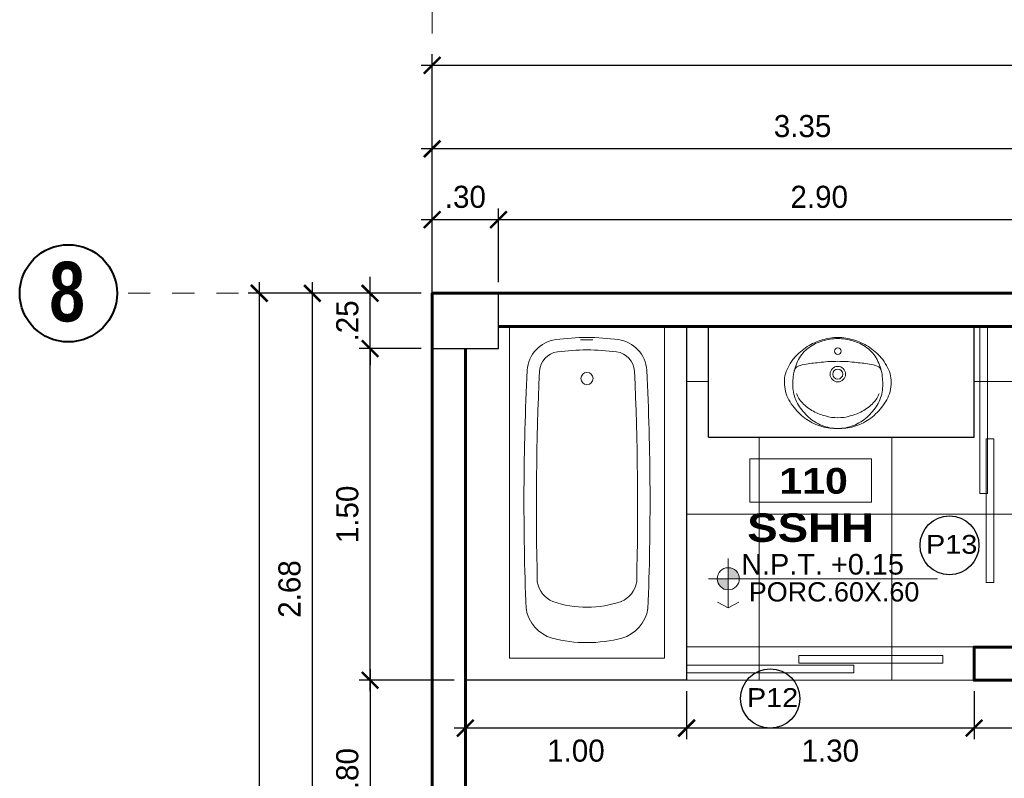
# Model space of a CAD drawing. Header units: metres. Extents: x -13 to 533, y -25 to 219.
# Tile 16 of 99: x -1.87 to 2.59, y 17.81 to 21.24. Entities that reach past the tile are written whole.
import ezdxf
from ezdxf.enums import TextEntityAlignment as Align

# ---------------------------------------------------------------- set-up
doc = ezdxf.new("R2010")
doc.units = ezdxf.units.M
doc.linetypes.add('DASHDOT', pattern=[1, 0.5, -0.25, 0, -0.25])
for name, color, linetype, lineweight in [('COLUMNAS', 5, 'Continuous', 80), ('COTAS', 4, 'Continuous', 13), ('EJES', 251, 'Continuous', 20), ('NPT', 255, 'Continuous', 13), ('PLUMA 0.3', 251, 'Continuous', 30), ('PLUMA 0.8', 1, 'Continuous', 60), ('SANITARIOS', 54, 'Continuous', 18), ('TEXTO', 14, 'Continuous', 40), ('Textos', 7, 'Continuous', 0), ('VANOS', 254, 'Continuous', 20)]:
    doc.layers.add(name, color=color, linetype=linetype, lineweight=lineweight)
doc.layers.add('TEXTURAS', color=7, linetype='Continuous', lineweight=5, true_color=0x8a8a8a)
doc.styles.add('ARIAL BLACK', font='txt', dxfattribs={"height": 0.1})
doc.styles.add('joe1', font='impact.ttf')
doc.styles.add('STYLE1', font='arial.ttf', dxfattribs={"height": 0.3})
doc.styles.add('TEXTOCENT', font='GOTHIC.TTF')
doc.dimstyles.new('PLANTA50', dxfattribs={"dimscale": 0.5, "dimtxt": 0.2, "dimasz": 0.15, "dimexe": 0.1, "dimexo": 0.1, "dimgap": 0.1, "dimtad": 2, "dimzin": 7, "dimdsep": 46, "dimtxsty": 'TEXTOCENT', "dimblk": 'ARCHTICK', "dimcen": 0.2, "dimdle": 0.1, "dimclrd": 8, "dimclre": 8, "dimclrt": 256, "dimaunit": 1, "dimadec": 0, "dimazin": 0, "dimtfac": 1, "dimtix": 1, "dimtmove": 2, "dimatfit": 3, "dimldrblk": 'ARCHTICK', "dimfxl": 1, "dimtolj": 1, "dimtzin": 0, "dimarcsym": 0})

# ---------------------------------------------------------------- blocks, each defined once
blk = doc.blocks.new('A$C66326E21')
for centre, radius in [((0.241, 0.35), 0.015), ((0.241, 0.246), 0.035), ((0.241, 0.246), 0.0225)]:
    blk.add_circle(centre, radius)
for centre, radius, start, end in [((0.2579, 0.113), 0.2954, 99.9925, 113.5157), ((0.2444, 0.167), 0.2451, 90.7986, 107.628), ((0.2497, 0.1101), 0.297, 91.669, 98.331), ((0.2376, 0.167), 0.2451, 72.372, 89.2014), ((0.2323, 0.1101), 0.297, 81.669, 88.331), ((0.2241, 0.113), 0.2954, 66.4843, 80.0075), ((0.2724, 0.1183), 0.3041, 123.9103, 138.5833), ((0.2318, 0.2021), 0.2037, 116.7862, 136.849), ((0.2572, 0.1128), 0.3006, 106.8214, 120.9058), ((0.2248, 0.1128), 0.3006, 59.0942, 73.1786), ((0.2502, 0.2021), 0.2037, 43.151, 63.2138), ((0.2096, 0.1183), 0.3041, 41.4167, 56.0897), ((0.1993, 0.1868), 0.2039, 139.4152, 162.642), ((0.2437, 0.2141), 0.2049, 141.5769, 161.5925), ((0.2383, 0.2141), 0.2049, 18.4075, 38.4231), ((0.2827, 0.1868), 0.2039, 17.358, 40.5848), ((0.2801, 0.2056), 0.2422, 162.407, 179.1897), ((0.0736, 0.2542), 0.03, 111.7839, 166.7564), ((0.1193, 0.1398), 0.1532, 97.9638, 111.7839), ((0.3126, -1.2417), 1.5482, 95.4652, 97.9638), ((0.2389, -0.3148), 0.6186, 92.9716, 96.8438), ((0.2141, 0.6274), 0.3245, 268.7043, 274.7481), ((0.2679, 0.6274), 0.3245, 265.2519, 271.2957), ((0.2431, -0.3148), 0.6186, 83.1562, 87.0284), ((0.1694, -1.2417), 1.5482, 82.0362, 84.5348), ((0.3627, 0.1398), 0.1532, 68.2161, 82.0362), ((0.4084, 0.2542), 0.03, 13.2436, 68.2161), ((0.2019, 0.2056), 0.2422, 0.8103, 17.593), ((0.1066, 0.2158), 0.1068, 162.642, 183.6576), ((0.3754, 0.2158), 0.1068, 356.3424, 17.358), ((0.1344, 0.2029), 0.1345, 177.3925, 195.3301), ((0.2131, 0.1967), 0.1755, 175.9697, 187.6164), ((0.2689, 0.1967), 0.1755, 352.3836, 4.0303), ((0.3476, 0.2029), 0.1345, 344.6699, 2.6075), ((0.1814, 0.2158), 0.1833, 195.3301, 221.2175), ((0.2151, 0.1969), 0.1776, 187.6164, 210.8024), ((0.1415, 0.1832), 0.0902, 195.555, 227.7101), ((0.3405, 0.1832), 0.0902, 312.2899, 344.445), ((0.2669, 0.1969), 0.1776, 329.1976, 352.3836), ((0.3006, 0.2158), 0.1833, 318.7825, 344.6699), ((0.2479, 0.2537), 0.2587, 217.8305, 235.1979), ((0.3149, 0.271), 0.3015, 213.186, 226.814), ((0.21, 0.2332), 0.1741, 222.0906, 243.055), ((0.272, 0.2332), 0.1741, 296.945, 317.9094), ((0.1671, 0.271), 0.3015, 313.186, 326.814), ((0.2341, 0.2537), 0.2587, 304.8021, 322.1695), ((0.2459, 0.206), 0.2069, 228.423, 248.4383), ((0.231, 0.254), 0.2024, 240.4039, 257.0248), ((0.2353, 0.2098), 0.1609, 252.0048, 272.03), ((0.2467, 0.2098), 0.1609, 267.97, 287.9952), ((0.251, 0.254), 0.2024, 282.9752, 299.5961), ((0.2361, 0.206), 0.2069, 291.5617, 311.577), ((0.2255, 0.2164), 0.2153, 234.441, 254.5665), ((0.241, 0.3042), 0.3042, 256.1489, 270.0051), ((0.2438, 0.2085), 0.2085, 249.2189, 269.2227), ((0.2382, 0.2085), 0.2085, 270.7773, 290.7811), ((0.241, 0.3042), 0.3042, 269.9949, 283.8511), ((0.2565, 0.2164), 0.2153, 285.4335, 305.559)]:
    blk.add_arc(centre, radius, start, end)
blk = doc.blocks.new('A$C7ABB6997')
at = {"layer": 'EJES', "color": 250, "linetype": 'DASHDOT', "ltscale": 0.01}
blk.add_line((0.22, 0.6), (0.22, 2.75), dxfattribs=at)
at = {"layer": 'EJES', "color": 250, "lineweight": 40}
blk.add_circle((0.22, 2.97), 0.22, dxfattribs=at)
blk = doc.blocks.new('_ARCHTICK')
at = {"color": 0, "linetype": 'ByBlock', "const_width": 0.15}
blk.add_lwpolyline([(-0.5, -0.5), (0.5, 0.5)], dxfattribs=at)
blk = doc.blocks.new('*D88')
at = {"layer": 'COTAS', "color": 8, "lineweight": -2, "transparency": 16777216}
for p, q in [((0, 19.7376), (0, 21.081)), ((6, 20.05), (6, 21.081)), ((6.05, 21.031), (-0.05, 21.031))]:
    blk.add_line(p, q, dxfattribs=at)
at = {"layer": 'Defpoints', "color": 0, "lineweight": 5, "transparency": 16777216}
for p in [(0, 21.031), (6, 20), (0, 19.6876)]:
    blk.add_point(p, dxfattribs=at)
at = {"layer": 'COTAS', "color": 8, "lineweight": -2, "transparency": 16777216, "xscale": 0.075, "yscale": 0.075, "zscale": 0.075, "rotation": 180}
blk.add_blockref('_ARCHTICK', (0, 21.031), dxfattribs=at)
at = {"layer": 'COTAS', "color": 8, "lineweight": -2, "transparency": 16777216, "xscale": 0.075, "yscale": 0.075, "zscale": 0.075}
blk.add_blockref('_ARCHTICK', (6, 21.031), dxfattribs=at)
at = {"layer": 'COTAS', "transparency": 16777216, "insert": (3, 21.1335), "char_height": 0.1, "attachment_point": 5, "style": 'TEXTOCENT'}
blk.add_mtext('\\A1;6.00', dxfattribs=at)
blk = doc.blocks.new('*D90')
at = {"layer": 'COTAS', "color": 8, "lineweight": -2, "transparency": 16777216}
for p, q in [((0, 20.05), (0, 20.7033)), ((3.3494, 20.05), (3.3494, 20.7033)), ((3.3994, 20.6533), (-0.05, 20.6533))]:
    blk.add_line(p, q, dxfattribs=at)
at = {"layer": 'Defpoints', "color": 0, "lineweight": 5, "transparency": 16777216}
for p in [(0, 20.6533), (0, 20), (3.3494, 20)]:
    blk.add_point(p, dxfattribs=at)
at = {"layer": 'COTAS', "color": 8, "lineweight": -2, "transparency": 16777216, "xscale": 0.075, "yscale": 0.075, "zscale": 0.075, "rotation": 180}
blk.add_blockref('_ARCHTICK', (0, 20.6533), dxfattribs=at)
at = {"layer": 'COTAS', "color": 8, "lineweight": -2, "transparency": 16777216, "xscale": 0.075, "yscale": 0.075, "zscale": 0.075}
blk.add_blockref('_ARCHTICK', (3.3494, 20.6533), dxfattribs=at)
at = {"layer": 'COTAS', "transparency": 16777216, "insert": (1.6747, 20.7558), "char_height": 0.1, "attachment_point": 5, "style": 'TEXTOCENT'}
blk.add_mtext('\\A1;3.35', dxfattribs=at)
blk = doc.blocks.new('*D91')
at = {"layer": 'COTAS', "color": 8, "lineweight": -2, "transparency": 16777216}
for p, q in [((0, 20.05), (0, 20.3833)), ((0.3, 20.05), (0.3, 20.3833)), ((-0.05, 20.3333), (0.35, 20.3333))]:
    blk.add_line(p, q, dxfattribs=at)
at = {"layer": 'Defpoints', "color": 0, "lineweight": 5, "transparency": 16777216}
for p in [(0.3, 20.3333), (0, 20), (0.3, 20)]:
    blk.add_point(p, dxfattribs=at)
at = {"layer": 'COTAS', "color": 8, "lineweight": -2, "transparency": 16777216, "xscale": 0.075, "yscale": 0.075, "zscale": 0.075, "rotation": 180}
blk.add_blockref('_ARCHTICK', (0, 20.3333), dxfattribs=at)
at = {"layer": 'COTAS', "color": 8, "lineweight": -2, "transparency": 16777216, "xscale": 0.075, "yscale": 0.075, "zscale": 0.075}
blk.add_blockref('_ARCHTICK', (0.3, 20.3333), dxfattribs=at)
at = {"layer": 'COTAS', "transparency": 16777216, "insert": (0.15, 20.4358), "char_height": 0.1, "attachment_point": 5, "style": 'TEXTOCENT'}
blk.add_mtext('\\A1;.30', dxfattribs=at)
blk = doc.blocks.new('*D92')
at = {"layer": 'COTAS', "color": 8, "lineweight": -2, "transparency": 16777216}
for p, q in [((0.3, 20.05), (0.3, 20.3833)), ((3.2, 20.05), (3.2, 20.3833)), ((0.25, 20.3333), (3.25, 20.3333))]:
    blk.add_line(p, q, dxfattribs=at)
at = {"layer": 'Defpoints', "color": 0, "lineweight": 5, "transparency": 16777216}
for p in [(3.2, 20.3333), (0.3, 20), (3.2, 20)]:
    blk.add_point(p, dxfattribs=at)
at = {"layer": 'COTAS', "color": 8, "lineweight": -2, "transparency": 16777216, "xscale": 0.075, "yscale": 0.075, "zscale": 0.075, "rotation": 180}
blk.add_blockref('_ARCHTICK', (0.3, 20.3333), dxfattribs=at)
at = {"layer": 'COTAS', "color": 8, "lineweight": -2, "transparency": 16777216, "xscale": 0.075, "yscale": 0.075, "zscale": 0.075}
blk.add_blockref('_ARCHTICK', (3.2, 20.3333), dxfattribs=at)
at = {"layer": 'COTAS', "transparency": 16777216, "insert": (1.75, 20.4358), "char_height": 0.1, "attachment_point": 5, "style": 'TEXTOCENT'}
blk.add_mtext('\\A1;2.90', dxfattribs=at)
blk = doc.blocks.new('*D131')
at = {"layer": 'COTAS', "color": 8, "lineweight": -2, "transparency": 16777216}
for p, q in [((-0.7818, 20.05), (-0.7818, -0.05)), ((-0.05, 20), (-0.8318, 20)), ((-0.1, 0), (-0.8318, 0))]:
    blk.add_line(p, q, dxfattribs=at)
at = {"layer": 'Defpoints', "color": 0, "lineweight": 5, "transparency": 16777216}
for p in [(0, 20), (-0.7818, 0), (-0.05, 0)]:
    blk.add_point(p, dxfattribs=at)
at = {"layer": 'COTAS', "color": 8, "lineweight": -2, "transparency": 16777216, "xscale": 0.075, "yscale": 0.075, "zscale": 0.075}
for p, rotation in [((-0.7818, 20), 90), ((-0.7818, 0), 270)]:
    blk.add_blockref('_ARCHTICK', p, dxfattribs=dict(at, rotation=rotation))
at = {"layer": 'COTAS', "transparency": 16777216, "insert": (-0.8844, 10), "char_height": 0.1, "attachment_point": 5, "rotation": 90, "style": 'TEXTOCENT'}
blk.add_mtext('\\A1;20.00', dxfattribs=at)
blk = doc.blocks.new('*D146')
at = {"layer": 'COTAS', "color": 8, "lineweight": -2, "transparency": 16777216}
for p, q in [((-0.2808, 18.2), (-0.2808, 19.8)), ((-0.05, 19.75), (-0.3308, 19.75)), ((-0.05, 18.25), (-0.3308, 18.25))]:
    blk.add_line(p, q, dxfattribs=at)
at = {"layer": 'Defpoints', "color": 0, "lineweight": 5, "transparency": 16777216}
for p in [(-0.2808, 19.75), (0, 19.75), (0, 18.25)]:
    blk.add_point(p, dxfattribs=at)
at = {"layer": 'COTAS', "color": 8, "lineweight": -2, "transparency": 16777216, "xscale": 0.075, "yscale": 0.075, "zscale": 0.075}
for p, rotation in [((-0.2808, 19.75), 90), ((-0.2808, 18.25), 270)]:
    blk.add_blockref('_ARCHTICK', p, dxfattribs=dict(at, rotation=rotation))
at = {"layer": 'COTAS', "transparency": 16777216, "insert": (-0.3833, 19), "char_height": 0.1, "attachment_point": 5, "rotation": 90, "style": 'TEXTOCENT'}
blk.add_mtext('\\A1;1.50', dxfattribs=at)
blk = doc.blocks.new('*D147')
at = {"layer": 'COTAS', "color": 8, "lineweight": -2, "transparency": 16777216}
for p, q in [((-0.2808, 20), (-0.2808, 20.075)), ((-0.05, 20), (-0.3308, 20)), ((-0.2808, 19.75), (-0.2808, 20)), ((-0.05, 19.75), (-0.3308, 19.75)), ((-0.2808, 19.75), (-0.2808, 19.675))]:
    blk.add_line(p, q, dxfattribs=at)
at = {"layer": 'Defpoints', "color": 0, "lineweight": 5, "transparency": 16777216}
for p in [(-0.2808, 20), (0, 20), (0, 19.75)]:
    blk.add_point(p, dxfattribs=at)
at = {"layer": 'COTAS', "color": 8, "lineweight": -2, "transparency": 16777216, "xscale": 0.075, "yscale": 0.075, "zscale": 0.075}
for p, rotation in [((-0.2808, 20), 270), ((-0.2808, 19.75), 90)]:
    blk.add_blockref('_ARCHTICK', p, dxfattribs=dict(at, rotation=rotation))
at = {"layer": 'COTAS', "transparency": 16777216, "insert": (-0.3833, 19.875), "char_height": 0.1, "attachment_point": 5, "rotation": 90, "style": 'TEXTOCENT'}
blk.add_mtext('\\A1;.25', dxfattribs=at)
blk = doc.blocks.new('*D152')
at = {"layer": 'COTAS', "color": 8, "lineweight": -2, "transparency": 16777216}
for p, q in [((-0.5421, 20.05), (-0.5421, 17.275)), ((-0.3308, 20), (-0.5921, 20)), ((-0.3308, 17.325), (-0.5921, 17.325))]:
    blk.add_line(p, q, dxfattribs=at)
at = {"layer": 'Defpoints', "color": 0, "lineweight": 5, "transparency": 16777216}
for p in [(-0.2808, 20), (-0.5421, 17.325), (-0.2808, 17.325)]:
    blk.add_point(p, dxfattribs=at)
at = {"layer": 'COTAS', "color": 8, "lineweight": -2, "transparency": 16777216, "xscale": 0.075, "yscale": 0.075, "zscale": 0.075}
for p, rotation in [((-0.5421, 20), 90), ((-0.5421, 17.325), 270)]:
    blk.add_blockref('_ARCHTICK', p, dxfattribs=dict(at, rotation=rotation))
at = {"layer": 'COTAS', "transparency": 16777216, "insert": (-0.6446, 18.6625), "char_height": 0.1, "attachment_point": 5, "rotation": 90, "style": 'TEXTOCENT'}
blk.add_mtext('\\A1;2.68', dxfattribs=at)
blk = doc.blocks.new('*D169')
at = {"layer": 'COTAS', "color": 8, "lineweight": -2, "transparency": 16777216}
for p, q in [((1.15, 18.2), (1.15, 17.9833)), ((2.45, 18.2), (2.45, 17.9833)), ((2.5, 18.0333), (1.1, 18.0333))]:
    blk.add_line(p, q, dxfattribs=at)
at = {"layer": 'Defpoints', "color": 0, "lineweight": 5, "transparency": 16777216}
for p in [(1.15, 18.25), (2.45, 18.25), (1.15, 18.0333)]:
    blk.add_point(p, dxfattribs=at)
at = {"layer": 'COTAS', "color": 8, "lineweight": -2, "transparency": 16777216, "xscale": 0.075, "yscale": 0.075, "zscale": 0.075, "rotation": 180}
blk.add_blockref('_ARCHTICK', (1.15, 18.0333), dxfattribs=at)
at = {"layer": 'COTAS', "color": 8, "lineweight": -2, "transparency": 16777216, "xscale": 0.075, "yscale": 0.075, "zscale": 0.075}
blk.add_blockref('_ARCHTICK', (2.45, 18.0333), dxfattribs=at)
at = {"layer": 'COTAS', "transparency": 16777216, "insert": (1.8, 17.9308), "char_height": 0.1, "attachment_point": 5, "style": 'TEXTOCENT'}
blk.add_mtext('\\A1;1.30', dxfattribs=at)
blk = doc.blocks.new('*D170')
at = {"layer": 'COTAS', "color": 8, "lineweight": -2, "transparency": 16777216}
for p, q in [((0.15, 18.2), (0.15, 17.9833)), ((1.15, 18.2), (1.15, 17.9833)), ((1.2, 18.0333), (0.1, 18.0333))]:
    blk.add_line(p, q, dxfattribs=at)
at = {"layer": 'Defpoints', "color": 0, "lineweight": 5, "transparency": 16777216}
for p in [(0.15, 18.25), (1.15, 18.25), (0.15, 18.0333)]:
    blk.add_point(p, dxfattribs=at)
at = {"layer": 'COTAS', "color": 8, "lineweight": -2, "transparency": 16777216, "xscale": 0.075, "yscale": 0.075, "zscale": 0.075, "rotation": 180}
blk.add_blockref('_ARCHTICK', (0.15, 18.0333), dxfattribs=at)
at = {"layer": 'COTAS', "color": 8, "lineweight": -2, "transparency": 16777216, "xscale": 0.075, "yscale": 0.075, "zscale": 0.075}
blk.add_blockref('_ARCHTICK', (1.15, 18.0333), dxfattribs=at)
at = {"layer": 'COTAS', "transparency": 16777216, "insert": (0.65, 17.9308), "char_height": 0.1, "attachment_point": 5, "style": 'TEXTOCENT'}
blk.add_mtext('\\A1;1.00', dxfattribs=at)
blk = doc.blocks.new('*D171')
at = {"layer": 'COTAS', "color": 8, "lineweight": -2, "transparency": 16777216}
for p, q in [((2.45, 18.2), (2.45, 17.9833)), ((3.45, 18.2002), (3.45, 17.9833)), ((3.5, 18.0333), (2.4, 18.0333))]:
    blk.add_line(p, q, dxfattribs=at)
at = {"layer": 'Defpoints', "color": 0, "lineweight": 5, "transparency": 16777216}
for p in [(2.45, 18.25), (3.45, 18.2502), (2.45, 18.0333)]:
    blk.add_point(p, dxfattribs=at)
at = {"layer": 'COTAS', "color": 8, "lineweight": -2, "transparency": 16777216, "xscale": 0.075, "yscale": 0.075, "zscale": 0.075, "rotation": 180}
blk.add_blockref('_ARCHTICK', (2.45, 18.0333), dxfattribs=at)
at = {"layer": 'COTAS', "color": 8, "lineweight": -2, "transparency": 16777216, "xscale": 0.075, "yscale": 0.075, "zscale": 0.075}
blk.add_blockref('_ARCHTICK', (3.45, 18.0333), dxfattribs=at)
at = {"layer": 'COTAS', "transparency": 16777216, "insert": (2.9678, 17.9308), "char_height": 0.1, "attachment_point": 5, "style": 'TEXTOCENT'}
blk.add_mtext('\\A1;1.00', dxfattribs=at)
blk = doc.blocks.new('rtyjety')
at = {"layer": 'NPT', "lineweight": 20, "extrusion": (-1.47885e-11, -2.65303e-07, 1)}
h = blk.add_hatch(color=256, dxfattribs=at)
h.paths.add_polyline_path([(-24.4202, -23.5312), (-24.4202, -23.6249), (-24.3264, -23.6249, 0.414214)])
h.paths.add_polyline_path([(-24.4202, -23.6249), (-24.5139, -23.6249, 0.414214), (-24.4202, -23.7187)])
at = {"layer": 'NPT', "lineweight": 20, "extrusion": (-1.2658e-11, -2.65304e-07, 1)}
for p, q in [((-24.4202, -23.4537, 0), (-24.4202, -23.8712, 0)), ((-24.5882, -23.6249, 0), (-22.6454, -23.6249, 0)), ((-24.4202, -23.8712, 0), (-24.5106, -23.8231, 0)), ((-24.4202, -23.8712, 0), (-24.3297, -23.8231, 0))]:
    blk.add_line(p, q, dxfattribs=at)
blk.add_circle((-24.4202, -23.6249, 0), 0.0938, dxfattribs=at)
blk = doc.blocks.new('NOMBRES AMBIENTES DIFER 1')
at = {"layer": 'Textos', "color": 8}
blk.add_lwpolyline([(0.243, 1.342), (1.6, 1.342), (1.6, 0.858), (0.243, 0.858)], close=True, dxfattribs=at)
at = {"layer": 'NPT', "extrusion": (1.2658e-11, 2.65304e-07, 1), "xscale": 1.318472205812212, "yscale": 1.318472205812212, "zscale": 1.318472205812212, "rotation": 359.9999999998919}
blk.add_blockref('rtyjety', (32.197, 31.148, 0), dxfattribs=at)
at = {"layer": 'Textos', "color": 30, "style": 'STYLE1'}
blk.add_text('N.P.T.', height=0.2307, rotation=360, dxfattribs=at).set_placement((0.145, 0.046))
at = {"layer": 'Textos', "color": 8, "style": 'ARIAL BLACK'}
blk.add_attdef('B-300', text='', height=0.287, rotation=360, dxfattribs=at).set_placement((0.954, 0.951), align=Align.CENTER)
at = {"layer": 'Textos', "style": 'ARIAL BLACK'}
blk.add_attdef('NOMBRE', text='', height=0.319, rotation=360, dxfattribs=at).set_placement((1.012, 0.413), align=Align.CENTER)
at = {"layer": 'Textos', "color": 30, "style": 'STYLE1'}
blk.add_attdef('0.00', (1.149, 0.046), '', height=0.231, rotation=360, dxfattribs=at)
at = {"layer": 'Textos', "color": 35, "style": 'STYLE1'}
for tag, p in [('PISO:', (0.186, -0.468)), ('SERIE', (0.161, -0.763)), ('COLOR', (0.119, -1.093))]:
    blk.add_attdef(tag, p, '', height=0.215, rotation=360, dxfattribs=at)
blk = doc.blocks.new('YE')
at = {"layer": 'COLUMNAS', "color": 160, "linetype": 'Continuous', "lineweight": 30}
blk.add_lwpolyline([(299.7628, 98.3308), (299.4628, 98.3308), (299.4628, 98.0808), (299.7628, 98.0808)], close=True, dxfattribs=at)
blk = doc.blocks.new('*D491')
at = {"layer": 'COTAS', "color": 8, "lineweight": -2, "transparency": 16777216}
for p, q in [((-0.2808, 18.3), (-0.2808, 17.4)), ((0.1, 18.25), (-0.3308, 18.25)), ((0.1, 17.45), (-0.3308, 17.45))]:
    blk.add_line(p, q, dxfattribs=at)
at = {"layer": 'Defpoints', "color": 0, "lineweight": 5, "transparency": 16777216}
for p in [(0.15, 18.25), (-0.2808, 17.45), (0.15, 17.45)]:
    blk.add_point(p, dxfattribs=at)
at = {"layer": 'COTAS', "color": 8, "lineweight": -2, "transparency": 16777216, "xscale": 0.075, "yscale": 0.075, "zscale": 0.075}
for p, rotation in [((-0.2808, 18.25), 90), ((-0.2808, 17.45), 270)]:
    blk.add_blockref('_ARCHTICK', p, dxfattribs=dict(at, rotation=rotation))
at = {"layer": 'COTAS', "transparency": 16777216, "insert": (-0.3833, 17.85), "char_height": 0.1, "attachment_point": 5, "rotation": 90, "style": 'TEXTOCENT'}
blk.add_mtext('\\A1;.80', dxfattribs=at)

msp = doc.modelspace()

# ---------------------------------------------------------------- hatches: boundary and pattern name
at = {"layer": 'TEXTURAS', "linetype": 'Continuous', "lineweight": 5}
h = msp.add_hatch(dxfattribs=at)
h.set_pattern_fill('_USER', color=251, scale=0.6, angle=-360, double=1, pattern_type=0)
h.set_pattern_definition([(360, (30.2784, 18.4), (4e-16, 0.6), []), (90, (30.2784, 18.4), (-0.6, 6e-16), [])])
edge = h.paths.add_edge_path()
edge.add_line((3.3, 19.7), (3.1994, 19.7))
edge.add_line((3.1994, 19.7), (3.1994, 19.85))
edge.add_line((3.1994, 19.85), (3.1053, 19.85))
edge.add_arc((3.1053, 19.81), 0.04, 0, 90, ccw=False)
edge.add_line((3.1453, 19.81), (3.1453, 19.6644))
edge.add_arc((3.1053, 19.6644), 0.04, -86.0927, 0, ccw=False)
edge.add_arc((2.9583, 19.6168), 0.15, -9.7929, 2.966, ccw=False)
edge.add_line((3.1061, 19.5912), (3.06, 19.3241))
edge.add_arc((2.7684, 19.3744), 0.2959, 341.1915, 350.2071, ccw=False)
edge.add_arc((2.8515, 19.339), 0.2058, 313.507, 343.073, ccw=False)
edge.add_arc((2.882, 19.3112), 0.1648, 272.1936, 312.4727, ccw=False)
edge.add_arc((2.8946, 19.3112), 0.1648, 227.5273, 267.8064, ccw=False)
edge.add_arc((2.925, 19.339), 0.2058, 196.927, 226.493, ccw=False)
edge.add_arc((3.0081, 19.3744), 0.2959, 189.7929, 198.8085, ccw=False)
edge.add_line((2.7166, 19.3241), (2.6704, 19.5912))
edge.add_arc((2.8183, 19.6168), 0.15, 177.0389, 189.7929, ccw=False)
edge.add_arc((2.671, 19.6644), 0.04, 180, 266.3696, ccw=False)
edge.add_line((2.631, 19.6644), (2.631, 19.81))
edge.add_arc((2.671, 19.81), 0.04, 90, 180, ccw=False)
edge.add_line((2.671, 19.85), (2.45, 19.85))
edge.add_line((2.45, 19.85), (2.45, 19.35))
edge.add_line((2.45, 19.35), (1.25, 19.35))
edge.add_line((1.25, 19.35), (1.25, 19.85))
edge.add_line((1.25, 19.85), (1.15, 19.85))
edge.add_line((1.15, 19.85), (1.15, 19.3))
edge.add_line((1.15, 19.3), (1.15, 18.25))
edge.add_line((1.15, 18.25), (2.45, 18.25))
edge.add_line((2.45, 18.25), (2.45, 18.4))
edge.add_line((2.45, 18.4), (3.3, 18.4))
edge.add_line((3.3, 18.4), (3.3, 19.7))

# ---------------------------------------------------------------- linework, layer by layer
at = {"linetype": 'Continuous'}
for centre, radius in [((2.3389, 18.8601), 0.1332), ((1.5284, 18.1671), 0.1338)]:
    msp.add_circle(centre, radius, dxfattribs=at)
at = {"layer": 'PLUMA 0.3'}
for p, q in [((2.45, 19.35), (2.45, 19.85)), ((1.25, 19.35), (2.45, 19.35))]:
    msp.add_line(p, q, dxfattribs=at)
for points in [[(1.15, 19.85), (1.15, 18.25), (0.15, 18.25)], [(1.25, 19.35), (1.25, 19.85)]]:
    msp.add_lwpolyline(points, dxfattribs=at)
at = {"layer": 'PLUMA 0.8'}
for points in [[(3.1994, 20), (0, 20), (0, 0.25)], [(3.1994, 19.85), (0.3, 19.85)], [(0.15, 19.75), (0.15, 17.45)], [(3.3, 19.7), (3.3, 18.4), (2.45, 18.4), (2.45, 18.25), (3.45, 18.25), (3.45, 19.7)]]:
    msp.add_lwpolyline(points, dxfattribs=at)
at = {"layer": 'SANITARIOS'}
for p, q in [((0.35, 18.35), (0.35, 19.85)), ((0.35, 19.85), (1.05, 19.85)), ((1.05, 19.85), (1.05, 18.35)), ((0.7263, 19.7891), (0.6713, 19.7891)), ((1.05, 18.35), (0.35, 18.35))]:
    msp.add_line(p, q, dxfattribs=at)
msp.add_circle((0.7, 19.615), 0.0275, dxfattribs=at)
for centre, radius, start, end in [((0.5793, 19.6421), 0.15, 97.8246, 176.2997), ((0.7, 18.7256), 1.0744, 82.4365, 97.5485), ((0.8207, 19.6421), 0.15, 3.7003, 82.1754), ((0.5793, 19.6421), 0.094, 97.8246, 176.2997), ((0.7, 18.7256), 1.0184, 82.4531, 97.5327), ((0.8207, 19.6421), 0.094, 3.7003, 82.1754), ((12.6716, 19.0538), 12.2566, 177.20377, 182.2424), ((13.5655, 19.0326), 13.0945, 177.30557, 181.47809), ((-12.1655, 19.0326), 13.0945, 358.52191, 2.69443), ((-11.2716, 19.0538), 12.2566, 357.7576, 2.79623), ((0.5898, 18.7134), 0.116, 189.2069, 247.8489), ((0.8102, 18.7134), 0.116, 292.1511, 350.7931), ((0.5921, 18.6023), 0.17, 189.5019, 253.1424), ((0.7, 19.0489), 0.4689, 250.8482, 289.3379), ((0.8079, 18.6023), 0.17, 286.8576, 350.4981), ((0.7, 19.0592), 0.6392, 255.7621, 284.327)]:
    msp.add_arc(centre, radius, start, end, dxfattribs=at)
at = {"layer": 'TEXTURAS'}
msp.add_lwpolyline([(2.45, 18.25), (1.05, 18.25)], dxfattribs=at)
at = {"layer": 'VANOS'}
for points in [[(2.5107, 19.85), (2.5107, 19.0942), (2.4757, 19.0942), (2.4757, 19.85)], [(2.5393, 18.6918), (2.5043, 18.6918), (2.5043, 19.3418), (2.5393, 19.3418), (2.5393, 18.6918)], [(2.3082, 18.3615), (2.3082, 18.3265), (1.6582, 18.3265), (1.6582, 18.3615), (2.3082, 18.3615)], [(1.15, 18.3185), (1.9058, 18.3185), (1.9058, 18.2835), (1.15, 18.2835)]]:
    msp.add_lwpolyline(points, dxfattribs=at)

# ---------------------------------------------------------------- block references
at = {"layer": 'COLUMNAS', "linetype": 'Continuous', "lineweight": 50}
msp.add_blockref('YE', (-299.4628, -78.3308), dxfattribs=at)
at = {"layer": 'EJES', "ltscale": 0.5, "xscale": -1}
msp.add_blockref('A$C7ABB6997', (0.22, 18.9758), dxfattribs=at)
at = {"layer": 'EJES', "ltscale": 0.5, "rotation": 90.00000000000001}
msp.add_blockref('A$C7ABB6997', (1.325, 19.78), dxfattribs=at)
at = {"layer": 'SANITARIOS'}
msp.add_blockref('A$C66326E21', (1.593, 19.3885), dxfattribs=at)
at = {"layer": 'TEXTO'}
ref = msp.add_blockref('NOMBRES AMBIENTES DIFER 1', (1.3386, 18.7089), dxfattribs=dict(at, xscale=0.4044226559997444, yscale=0.4044226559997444, zscale=0.4044226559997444))
ref.add_attrib('B-300', '110', dxfattribs={"layer": 'Textos', "color": 8, "height": 0.1162, "rotation": 360, "style": 'ARIAL BLACK'}).set_placement((1.7245, 19.0936, 0), align=Align.CENTER)
ref.add_attrib('NOMBRE', 'SSHH', dxfattribs={"layer": 'Textos', "height": 0.12912, "rotation": 360, "style": 'ARIAL BLACK'}).set_placement((1.7111, 18.8756, 0), align=Align.CENTER)
ref.add_attrib('0.00', '+0.15', (1.8032, 18.7277, 0), dxfattribs={"layer": 'Textos', "color": 30, "height": 0.09331, "rotation": 360, "style": 'STYLE1'})
ref.add_attrib('PISO:', 'PORC.60X.60', (1.4315, 18.6061, 0), dxfattribs={"layer": 'Textos', "color": 35, "height": 0.087127, "rotation": 360, "style": 'STYLE1'})

# ---------------------------------------------------------------- texts
at = {"color": 9, "linetype": 'Continuous', "style": 'STYLE1', "width": 1.1}
for s, p in [('P13', (2.2325, 18.8221)), ('P12', (1.4228, 18.1291))]:
    msp.add_text(s, height=0.085, dxfattribs=at).set_placement(p)
at = {"layer": 'EJES', "style": 'joe1'}
msp.add_text('8', height=0.2695, rotation=359.9993, dxfattribs=at).set_placement((-1.731, 19.873))

# ---------------------------------------------------------------- dimensions: what is measured, and where the dimension line sits
at = {"layer": 'COTAS'}
for base, p1, p2, angle, picture, middle in [((0, 21.031), (6, 20), (0, 19.6876), 180, '*D88', (3, 21.1335)), ((0, 20.6533), (3.3494, 20), (0, 20), 180, '*D90', (1.6747, 20.7558)), ((-0.7818, 0), (0, 20), (-0.05, 0), 90, '*D131', (-0.8844, 10)), ((-0.5421197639, 17.3249998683), (-0.2807852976, 19.9999998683), (-0.2807852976, 17.3249998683), 90, '*D152', (-0.6446350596, 18.6624998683)), ((-0.2808, 20), (0, 19.75), (0, 20), 90, '*D147', (-0.3833, 19.875)), ((-0.2808, 19.75), (0, 18.25), (0, 19.75), 90, '*D146', (-0.3833, 19)), ((-0.2808, 17.45), (0.15, 18.25), (0.15, 17.45), 90, '*D491', (-0.3833, 17.85)), ((0.15, 18.0333), (1.15, 18.25), (0.15, 18.25), 180, '*D170', (0.65, 17.9308)), ((1.15, 18.0333), (2.45, 18.25), (1.15, 18.25), 180, '*D169', (1.8, 17.9308))]:
    dim = msp.add_linear_dim(base=base, p1=p1, p2=p2, angle=angle, dimstyle='PLANTA50', dxfattribs=at)
    dim.commit()
    dim.dimension.update_dxf_attribs({"geometry": picture, "text_midpoint": middle})
for base, p1, p2, picture, middle in [((0.3, 20.3333), (0, 20), (0.3, 20), '*D91', (0.15, 20.4358)), ((3.2, 20.3333), (0.3, 20), (3.2, 20), '*D92', (1.75, 20.4358))]:
    dim = msp.add_linear_dim(base=base, p1=p1, p2=p2, dimstyle='PLANTA50', dxfattribs=at)
    dim.commit()
    dim.dimension.update_dxf_attribs({"geometry": picture, "text_midpoint": middle})
dim = msp.add_linear_dim(base=(2.45, 18.0333), p1=(3.45, 18.2502), p2=(2.45, 18.25), angle=180, dimstyle='PLANTA50', dxfattribs=at)
dim.commit()
dim.dimension.update_dxf_attribs({"geometry": '*D171', "text_midpoint": (2.9678, 17.9308), "dimtype": 160})

doc.saveas('drawing.dxf')
